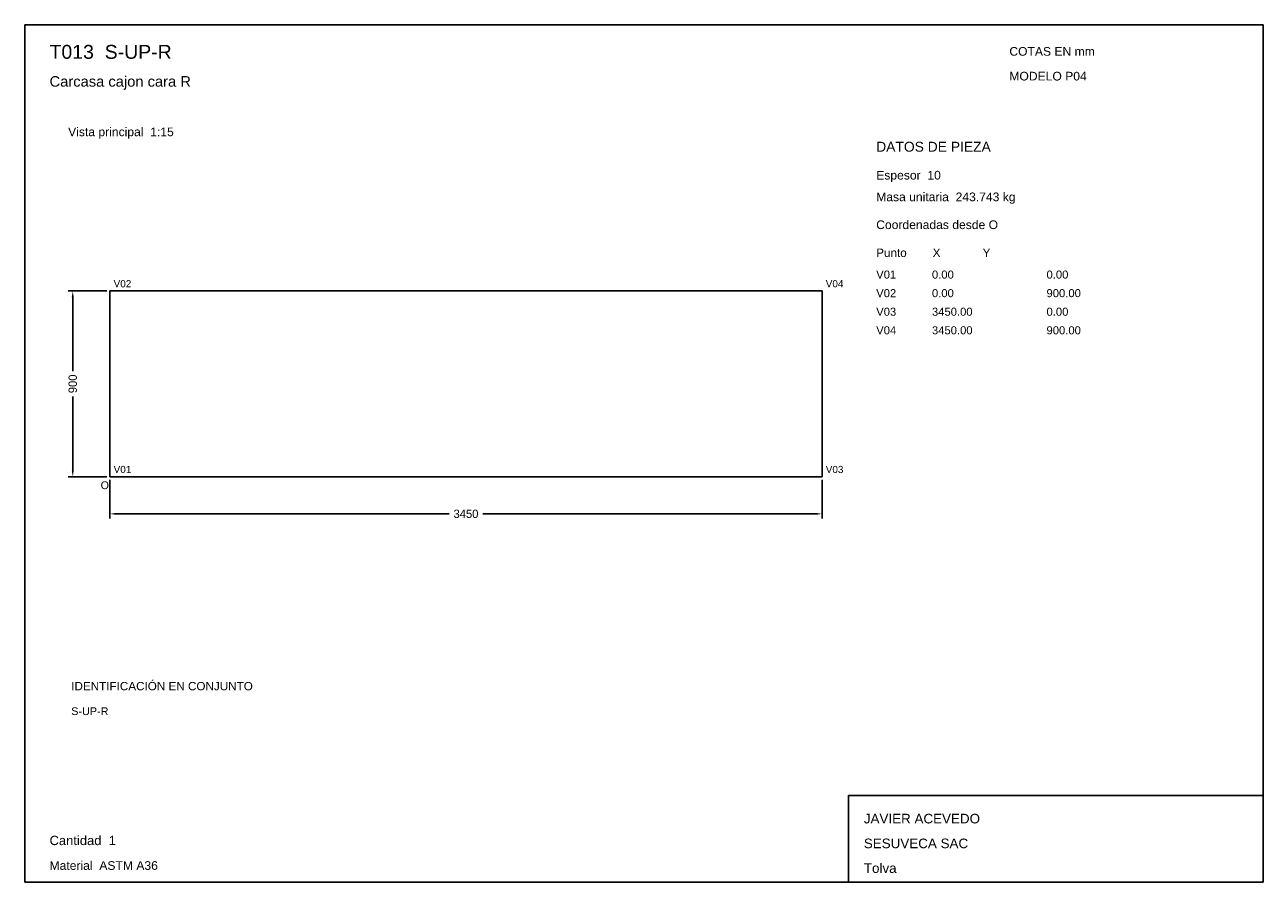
# Model space of a CAD drawing. Header units: millimetres. Extents: x 10 to 410, y 10 to 287.
import ezdxf

# ---------------------------------------------------------------- set-up
doc = ezdxf.new("R2010")
doc.units = ezdxf.units.MM
doc.styles.add('ARIAL', font='arial.ttf')
doc.dimstyles.get("Standard").update_dxf_attribs({"dimtxt": 2.5, "dimasz": 2.5, "dimexe": 1.25, "dimexo": 0.625, "dimtad": 1, "dimcen": 2.5, "dimazin": 3, "dimtfac": 1, "dimtmove": 0, "dimatfit": 3})

# ---------------------------------------------------------------- blocks, each defined once
blk = doc.blocks.new('_CLOSEDFILLED')
at = {"color": 0, "linetype": 'BYBLOCK'}
blk.add_solid([(-1, 0.16), (0, 0), (-1, -0.16)], dxfattribs=at)
blk = doc.blocks.new('*D1')
for p, q in [((37.5, 140), (37.5, 127.5)), ((267.5, 140), (267.5, 127.5)), ((39.5, 129), (147.1, 129)), ((157.9, 129), (265.5, 129))]:
    blk.add_line(p, q)
at = {"layer": 'Defpoints'}
for p in [(37.5, 141), (267.5, 141), (37.5, 129)]:
    blk.add_point(p, dxfattribs=at)
at = {"xscale": 2, "yscale": 2, "rotation": 180}
blk.add_blockref('_CLOSEDFILLED', (37.5, 129), dxfattribs=at)
at = {"xscale": 2, "yscale": 2}
blk.add_blockref('_CLOSEDFILLED', (267.5, 129), dxfattribs=at)
at = {"insert": (152.5, 129), "char_height": 2.7, "attachment_point": 5}
blk.add_mtext('3450', dxfattribs=at)
blk = doc.blocks.new('*D2')
for p, q in [((36.5, 201), (24, 201)), ((25.5, 175.05), (25.5, 199)), ((25.5, 143), (25.5, 166.95)), ((36.5, 141), (24, 141))]:
    blk.add_line(p, q)
at = {"layer": 'Defpoints'}
for p in [(37.5, 201), (25.5, 141), (37.5, 141)]:
    blk.add_point(p, dxfattribs=at)
at = {"xscale": 2, "yscale": 2}
for p, rotation in [((25.5, 201), 90), ((25.5, 141), 270)]:
    blk.add_blockref('_CLOSEDFILLED', p, dxfattribs=dict(at, rotation=rotation))
at = {"insert": (25.5, 171), "char_height": 2.7, "attachment_point": 5, "rotation": 90}
blk.add_mtext('900', dxfattribs=at)

msp = doc.modelspace()

# ---------------------------------------------------------------- linework, layer by layer
for p, q in [((410, 287), (10, 287)), ((10, 287), (10, 10)), ((410, 10), (410, 287)), ((410, 38), (276, 38)), ((276, 38), (276, 10)), ((410, 10), (410, 38)), ((10, 10), (410, 10)), ((276, 10), (410, 10))]:
    msp.add_line(p, q)
for points in [[(37.5, 201), (267.5, 201), (267.5, 201)], [(37.5, 141), (37.5, 201), (37.5, 201)], [(267.5, 201), (267.5, 141), (267.5, 141)], [(267.5, 141), (37.5, 141), (37.5, 141)]]:
    msp.add_lwpolyline(points)

# ---------------------------------------------------------------- texts
at = {"style": 'ARIAL'}
for s, height, p in [('T013  S-UP-R', 4.5, (18, 276)), ('COTAS EN mm', 2.8, (328, 277)), ('Carcasa cajon cara R', 3.4, (18, 267)), ('MODELO P04', 2.8, (328, 269)), ('Vista principal  1:15', 2.8, (24, 251)), ('DATOS DE PIEZA', 3.2, (285, 246)), ('Espesor  10', 2.8, (285, 237)), ('Masa unitaria  243.743 kg', 2.8, (285, 230)), ('Coordenadas desde O', 2.8, (285, 221)), ('Punto        X             Y', 2.7, (285, 212)), ('V02', 2.3, (38.7, 202.2)), ('V04', 2.3, (268.7, 202.2)), ('V01', 2.6, (285, 205)), ('0.00', 2.6, (303, 205)), ('0.00', 2.6, (340, 205)), ('V02', 2.6, (285, 199)), ('0.00', 2.6, (303, 199)), ('900.00', 2.6, (340, 199)), ('V03', 2.6, (285, 193)), ('3450.00', 2.6, (303, 193)), ('0.00', 2.6, (340, 193)), ('V04', 2.6, (285, 187)), ('3450.00', 2.6, (303, 187)), ('900.00', 2.6, (340, 187)), ('V01', 2.3, (38.7, 142.2)), ('V03', 2.3, (268.7, 142.2)), ('O', 2.5, (34.5, 137)), ('IDENTIFICACIÓN EN CONJUNTO', 2.7, (25, 72)), ('S-UP-R', 2.5, (25, 64)), ('JAVIER ACEVEDO', 3.1, (281, 29)), ('Cantidad  1', 3, (18, 22)), ('SESUVECA SAC', 3.1, (281, 21)), ('Material  ASTM A36', 2.8, (18, 14)), ('Tolva', 3.1, (281, 13))]:
    msp.add_text(s, height=height, dxfattribs=at).set_placement(p)

# ---------------------------------------------------------------- dimensions: what is measured, and where the dimension line sits
dim = msp.add_linear_dim(base=(25.5, 141), p1=(37.5, 141), p2=(37.5, 201), angle=90, dimstyle='Standard', override={"dimtxt": 2.7, "dimasz": 2, "dimexe": 1.5, "dimexo": 1, "dimgap": 1, "dimdec": 2, "dimlfac": 15, "dimzin": 8})
dim.commit()
dim.dimension.update_dxf_attribs({"geometry": '*D2', "text_midpoint": (25.5, 171)})
dim = msp.add_linear_dim(base=(37.5, 129), p1=(37.5, 141), p2=(267.5, 141), dimstyle='Standard', override={"dimtxt": 2.7, "dimasz": 2, "dimexe": 1.5, "dimexo": 1, "dimgap": 1, "dimdec": 2, "dimlfac": 15, "dimzin": 8})
dim.commit()
dim.dimension.update_dxf_attribs({"geometry": '*D1', "text_midpoint": (152.5, 129)})

doc.saveas('drawing.dxf')
